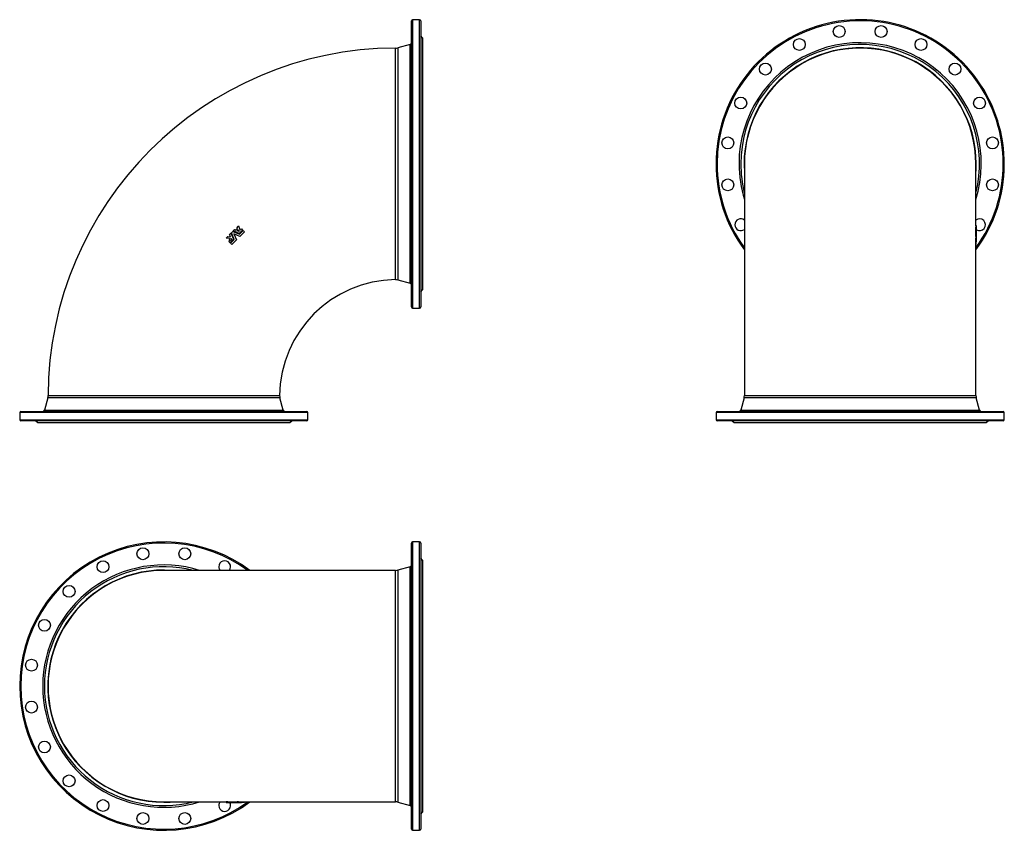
# Model space of a CAD drawing. Extents: x -611 to 2053, y -218 to 1975.
import ezdxf

# ---------------------------------------------------------------- set-up
doc = ezdxf.new("R2010")
doc.units = 0
doc.layers.get('0').update_dxf_attribs({"linetype": 'CONTINUOUS'})

msp = doc.modelspace()

# ---------------------------------------------------------------- linework, layer by layer
at = {"color": 7, "linetype": 'CONTINUOUS'}
for p, q in [((449, 1197.6), (449, 1971.6)), ((471, 1974.6), (452, 1974.6)), ((474, 1971.6), (474, 1584.6)), ((479, 1925.6), (474, 1930.6)), ((479, 1925.6), (479, 1243.6)), ((445.3, 1907.6), (412.2, 1898.6)), ((474, 1584.6), (474, 1197.6)), ((1349.8, 1584.5), (1349.8, 957.9)), ((1976.2, 1416.8), (1976.2, 1584.5)), ((-23, 1413.2), (-19.4, 1416.8)), ((-21.9, 1410.8), (-23, 1413.2)), ((1976.2, 1416.8), (1976.2, 1413.2)), ((1977.7, 1416.8), (1976.2, 1416.8)), ((1976.2, 1387.9), (1976.2, 1413.2)), ((1976.2, 1413.2), (1976.2, 1413.2)), ((1977.7, 1413.2), (1976.2, 1413.2)), ((1977.7, 1413.2), (1977.7, 1416.8)), ((1977.7, 1416.8), (1977.7, 1416.6)), ((1977.7, 1413.2), (1977.7, 1416.6)), ((1977.7, 1410.8), (1977.7, 1413.2)), ((-52.5, 1383.7), (-48.3, 1387.9)), ((-48.3, 1387.9), (-40.4, 1386.8)), ((-43, 1393.2), (-39.4, 1396.8)), ((-38, 1398.2), (-34.6, 1401.6)), ((-33.2, 1403), (-29.6, 1406.6)), ((-29.6, 1406.6), (-27.1, 1405.5)), ((-27.1, 1405.5), (-21.9, 1410.8)), ((-22.8, 1403.7), (-19.6, 1406.9)), ((-17.1, 1401.3), (-22.8, 1403.7)), ((-19.6, 1406.9), (-17.1, 1401.3)), ((-7.8, 1405.3), (-17, 1396.1)), ((-16.6, 1394), (-6.6, 1404)), ((-3.2, 1400.7), (-15.6, 1388.3)), ((-11.1, 1408.6), (-7.8, 1405.3)), ((-6.6, 1404), (-3.2, 1400.7)), ((1977.7, 1410.8), (1976.2, 1410.8)), ((1977.7, 1406.6), (1976.2, 1406.6)), ((1977.7, 1403), (1976.2, 1403)), ((1977.7, 1401.6), (1976.2, 1401.6)), ((1977.7, 1398.2), (1976.2, 1398.2)), ((1977.7, 1396.8), (1976.2, 1396.8)), ((1977.7, 1393.2), (1976.2, 1393.2)), ((1976.2, 1387.9), (1976.2, 1383.7)), ((1977.7, 1387.9), (1976.2, 1387.9)), ((1977.7, 1406.6), (1977.7, 1410.8)), ((1977.7, 1403), (1977.7, 1406.6)), ((1977.7, 1401.6), (1977.7, 1403)), ((1977.7, 1398.2), (1977.7, 1401.6)), ((1977.7, 1396.8), (1977.7, 1398.2)), ((1977.7, 1393.2), (1977.7, 1396.8)), ((1977.7, 1383.7), (1977.7, 1387.9)), ((1977.7, 1383.7), (1977.7, 1387.7)), ((-43.5, 1382.4), (-52.5, 1383.7)), ((-45, 1374.6), (-44.1, 1375.6)), ((-41.8, 1371.4), (-45, 1374.6)), ((-38.6, 1374.6), (-41.8, 1371.4)), ((-40.5, 1370.1), (-30.4, 1380.2)), ((-37.1, 1366.7), (-40.5, 1370.1)), ((-24.8, 1379.1), (-37.1, 1366.7)), ((-32.6, 1380.6), (-36.2, 1377)), ((1976.2, 957.9), (1976.2, 1383.7)), ((1976.2, 1383.7), (1976.2, 1383.7)), ((1977.7, 1383.7), (1976.2, 1383.7)), ((1977.6, 1382.4), (1976.2, 1382.4)), ((1977.5, 1375.6), (1976.2, 1375.6)), ((1977.5, 1374.6), (1976.2, 1374.6)), ((1977.3, 1371.4), (1976.2, 1371.4)), ((1977.2, 1370.1), (1976.2, 1370.1)), ((1976.9, 1366.7), (1976.2, 1366.7)), ((1976.9, 1366.7), (1977.2, 1370.1)), ((1977.2, 1370.1), (1977.2, 1371.4)), ((1977.3, 1371.4), (1977.5, 1374.6)), ((1977.5, 1374.6), (1977.5, 1375.6)), ((1977.6, 1382.4), (1977.7, 1383.7)), ((412.2, 1270.5), (445.3, 1261.5)), ((474, 1238.6), (479, 1243.6)), ((452, 1194.6), (471, 1194.6)), ((-535.1, 951.4), (-544, 918.2)), ((102, 918.2), (93.1, 951.3)), ((1349, 951.3), (1340, 918.2)), ((1986, 918.2), (1977.1, 951.3)), ((-611, 911.6), (-611, 892.6)), ((-608, 914.6), (166, 914.6)), ((169, 892.6), (169, 911.6)), ((1273, 911.6), (1273, 892.6)), ((1276, 914.6), (1663, 914.6)), ((1663, 914.6), (2050, 914.6)), ((2053, 892.6), (2053, 911.6)), ((166, 889.6), (-608, 889.6)), ((-567, 889.6), (-562, 884.6)), ((-562, 884.6), (120, 884.6)), ((120, 884.6), (125, 889.6)), ((2050, 889.6), (1276, 889.6)), ((1317, 889.6), (1322, 884.6)), ((1322, 884.6), (2004, 884.6)), ((2004, 884.6), (2009, 889.6)), ((471, 561.9), (452, 561.9)), ((449, -215.1), (449, 558.9)), ((474, 558.9), (474, -215.1)), ((479, 512.9), (474, 517.9)), ((479, 512.9), (479, -169.1)), ((405.7, 485.1), (-221, 485.1)), ((445.3, 494.9), (412.2, 486)), ((-221, -141.3), (-52.5, -141.3)), ((-221, -141.3), (-220.9, -141.3)), ((-48.3, -141.3), (-52.5, -141.3)), ((-52.5, -142.8), (-52.5, -141.3)), ((-52.2, -142.8), (-52.5, -142.8)), ((-52.5, -142.8), (-48.3, -142.8)), ((-52.3, -142.8), (-48.5, -142.8)), ((-48.3, -141.3), (-22.9, -141.3)), ((-48.3, -142.8), (-48.3, -141.3)), ((-48.3, -142.8), (-43, -142.7)), ((-43, -142.8), (-43, -141.3)), ((-43, -142.8), (-39.4, -142.8)), ((-39.4, -142.8), (-39.4, -141.3)), ((-39.4, -142.8), (-38, -142.7)), ((-38, -142.8), (-38, -141.3)), ((-38, -142.8), (-34.6, -142.8)), ((-34.6, -142.8), (-34.6, -141.3)), ((-34.6, -142.8), (-33.2, -142.8)), ((-33.2, -142.8), (-33.2, -141.3)), ((-33.2, -142.8), (-29.6, -142.8)), ((-29.6, -142.8), (-29.6, -141.3)), ((-29.6, -142.8), (-27.1, -142.8)), ((-27.1, -142.8), (-27.1, -141.3)), ((-27.1, -142.8), (-23, -142.8)), ((-19.4, -141.3), (-23, -141.3)), ((-23, -142.8), (-23, -141.3)), ((-23, -142.8), (-19.4, -142.8)), ((-22.9, -142.8), (-23, -142.8)), ((-22.9, -142.8), (-19.3, -142.8)), ((-19.3, -141.3), (-19.4, -141.3)), ((-19.4, -142.8), (-19.4, -141.3)), ((-19.3, -141.3), (405.7, -141.3)), ((-14.3, -142.6), (-14.3, -141.3)), ((-11.1, -142.6), (-11.1, -141.3)), ((-11.1, -142.6), (-7.8, -142.4)), ((-7.8, -142.4), (-7.8, -141.3)), ((-7.8, -142.3), (-6.6, -142.3)), ((-6.6, -142.3), (-6.6, -141.3)), ((-6.6, -142.3), (-3.2, -142)), ((-3.2, -142), (-3.2, -141.3)), ((412.2, -142.2), (445.3, -151.1)), ((474, -174.1), (479, -169.1)), ((452, -218.1), (471, -218.1))]:
    msp.add_line(p, q, dxfattribs=at)
at = {"color": 8, "linetype": 'CONTINUOUS'}
for p, q in [((452, 1974.6), (452, 1194.6)), ((471, 1584.6), (471, 1974.6)), ((445.3, 1261.5), (445.3, 1907.6)), ((471, 1194.6), (471, 1584.6)), ((169, 911.6), (-611, 911.6)), ((-544, 918.2), (102, 918.2)), ((1663, 911.6), (1273, 911.6)), ((1340, 918.2), (1663, 918.2)), ((1663, 918.2), (1986, 918.2)), ((2053, 911.6), (1663, 911.6)), ((-611, 892.6), (169, 892.6)), ((1273, 892.6), (2053, 892.6)), ((452, 561.9), (452, -218.1)), ((471, -218.1), (471, 561.9)), ((445.3, -151.1), (445.3, 494.9))]:
    msp.add_line(p, q, dxfattribs=at)
at = {"color": 8, "linetype": 'CONTINUOUS', "flags": 128}
for points in [[(405.7, 1584.6), (405.7, 1593.6), (405.7, 1602.6), (405.7, 1611.6), (405.7, 1620.6), (405.7, 1629.6), (405.7, 1638.7), (405.7, 1647.6), (405.7, 1656.6), (405.7, 1665), (405.7, 1673.3), (405.7, 1681.6), (405.7, 1689.8), (405.7, 1697.9), (405.7, 1705.9), (405.7, 1713.8), (405.7, 1721.7), (405.7, 1729.8), (405.7, 1737.8), (405.7, 1745.7), (405.7, 1753.4), (405.7, 1760.6), (405.7, 1767.7), (405.7, 1774.7), (405.7, 1781.5), (405.7, 1788.1), (405.7, 1794.6), (405.7, 1801), (405.7, 1807.2), (405.7, 1813.5), (405.7, 1819.6), (405.7, 1825.5), (405.7, 1831.2), (405.7, 1836.4), (405.7, 1841.5), (405.7, 1846.3), (405.7, 1851), (405.7, 1855.4), (405.7, 1859.7), (405.7, 1863.7), (405.7, 1867.5), (405.7, 1871.3), (405.7, 1874.8), (405.7, 1878.1), (405.7, 1881.2), (405.7, 1883.9), (405.7, 1886.3), (405.7, 1888.5), (405.7, 1890.5), (405.7, 1892.2), (405.7, 1893.7), (405.7, 1895), (405.7, 1896), (405.7, 1896.8), (405.7, 1897.4), (405.7, 1897.7), (405.7, 1897.7)], [(412.2, 1898.6), (412.2, 1898.6), (412.2, 1898.3), (412.2, 1897.8), (412.2, 1897), (412.2, 1896.1), (412.2, 1894.8), (412.2, 1893.4), (412.2, 1891.7), (412.2, 1889.7), (412.2, 1887.4), (412.2, 1884.8), (412.2, 1882), (412.2, 1879.1), (412.2, 1876), (412.2, 1872.6), (412.2, 1869.1), (412.2, 1865.3), (412.2, 1861.3), (412.2, 1857.1), (412.2, 1852.7), (412.2, 1847.8), (412.2, 1842.7), (412.2, 1837.4), (412.2, 1831.9), (412.2, 1826.4), (412.2, 1820.8), (412.2, 1815), (412.2, 1809), (412.2, 1802.9), (412.2, 1796.5), (412.2, 1790.1), (412.2, 1783.4), (412.2, 1776.3), (412.2, 1769), (412.2, 1761.5), (412.2, 1753.9), (412.2, 1746.5), (412.2, 1739), (412.2, 1731.4), (412.2, 1723.7), (412.2, 1715.8), (412.2, 1707.9), (412.2, 1699.9), (412.2, 1691.7), (412.2, 1683.1), (412.2, 1674.4), (412.2, 1665.6), (412.2, 1656.8), (412.2, 1647.9), (412.2, 1639.1), (412.2, 1630.1), (412.2, 1621.2), (412.2, 1612), (412.2, 1602.9), (412.2, 1593.7), (412.2, 1584.6)], [(405.5, 1271.3), (405.5, 1271.5), (405.5, 1271.9), (405.5, 1272.5), (405.5, 1273.4), (405.5, 1274.6), (405.5, 1275.9), (405.5, 1277.5), (405.5, 1279.3), (405.5, 1281.4), (405.5, 1283.7), (405.5, 1286.2), (405.5, 1289), (405.5, 1292.1), (405.5, 1295.5), (405.5, 1299.1), (405.5, 1303), (405.5, 1306.9), (405.5, 1311), (405.5, 1315.3), (405.5, 1319.8), (405.5, 1324.6), (405.5, 1329.5), (405.5, 1334.6), (405.5, 1339.9), (405.5, 1345.7), (405.5, 1351.7), (405.5, 1357.9), (405.6, 1364.3), (405.6, 1370.5), (405.6, 1376.9), (405.6, 1383.5), (405.6, 1390.2), (405.6, 1397), (405.6, 1404), (405.6, 1411.2), (405.6, 1418.5), (405.6, 1426.2), (405.6, 1434.2), (405.6, 1442.2), (405.6, 1450.4), (405.6, 1458.2), (405.6, 1466.2), (405.6, 1474.3), (405.6, 1482.4), (405.6, 1490.6), (405.6, 1498.9), (405.6, 1507.3), (405.6, 1515.7), (405.6, 1524.6), (405.6, 1533.6), (405.7, 1542.6), (405.7, 1551.6), (405.7, 1559.8), (405.7, 1568), (405.7, 1576.3), (405.7, 1584.6)], [(412.2, 1584.6), (412.2, 1576.3), (412.2, 1568), (412.2, 1559.8), (412.2, 1551.5), (412.2, 1542.9), (412.2, 1534.3), (412.2, 1525.8), (412.2, 1517.3), (412.2, 1508.8), (412.2, 1500.4), (412.2, 1492.1), (412.2, 1483.8), (412.2, 1475.2), (412.2, 1466.7), (412.2, 1458.3), (412.2, 1450), (412.2, 1442.2), (412.2, 1434.5), (412.2, 1427), (412.2, 1419.5), (412.2, 1412.2), (412.2, 1405), (412.2, 1397.9), (412.2, 1391), (412.2, 1383.9), (412.2, 1377), (412.2, 1370.2), (412.2, 1363.7), (412.2, 1357.6), (412.2, 1351.7), (412.2, 1345.9), (412.2, 1340.4), (412.2, 1335), (412.2, 1329.8), (412.2, 1324.8), (412.2, 1320.1), (412.2, 1315.3), (412.2, 1310.7), (412.2, 1306.3), (412.2, 1302.2), (412.2, 1298.5), (412.2, 1295), (412.2, 1291.8), (412.2, 1288.7), (412.2, 1285.9), (412.2, 1283.4), (412.2, 1281), (412.2, 1278.9), (412.2, 1276.9), (412.2, 1275.2), (412.2, 1273.8), (412.2, 1272.6), (412.2, 1271.7), (412.2, 1271), (412.2, 1270.6), (412.2, 1270.5), (412.2, 1270.5)], [(-221, 951.3), (-230.1, 951.3), (-239.1, 951.4), (-248.1, 951.4), (-257.1, 951.4), (-266.2, 951.4), (-275.3, 951.4), (-284.3, 951.4), (-293.2, 951.4), (-301.7, 951.4), (-310, 951.4), (-318.3, 951.4), (-326.6, 951.4), (-334.7, 951.4), (-342.8, 951.4), (-351, 951.4), (-359.1, 951.4), (-367, 951.4), (-374.9, 951.4), (-382.7, 951.4), (-390.3, 951.4), (-397.6, 951.4), (-404.7, 951.4), (-411.7, 951.4), (-418.5, 951.4), (-425.2, 951.4), (-431.8, 951.4), (-438.3, 951.4), (-444.7, 951.4), (-450.8, 951.4), (-456.9, 951.4), (-462.7, 951.4), (-468.4, 951.4), (-473.6, 951.4), (-478.7, 951.4), (-483.5, 951.4), (-488.2, 951.4), (-492.7, 951.4), (-497, 951.4), (-501.1, 951.4), (-505, 951.4), (-508.7, 951.4), (-512.2, 951.4), (-515.5, 951.4), (-518.5, 951.4), (-521.1, 951.4), (-523.6, 951.4), (-525.8, 951.4), (-527.8, 951.4), (-529.5, 951.4), (-531, 951.4), (-532.3, 951.4), (-533.4, 951.4), (-534.2, 951.4), (-534.7, 951.4), (-535, 951.4), (-535, 951.4)], [(-534.2, 957.8), (-534.2, 957.8), (-533.9, 957.8), (-533.4, 957.8), (-532.6, 957.8), (-531.7, 957.8), (-530.4, 957.8), (-528.9, 957.8), (-527.2, 957.8), (-525.2, 957.8), (-522.9, 957.8), (-520.4, 957.8), (-517.7, 957.8), (-514.8, 957.8), (-511.6, 957.8), (-508.3, 957.8), (-504.7, 957.8), (-500.9, 957.8), (-496.9, 957.8), (-492.6, 957.8), (-488, 957.8), (-483.3, 957.8), (-478.3, 957.8), (-473.1, 957.8), (-467.7, 957.8), (-462.2, 957.8), (-456.6, 957.8), (-450.8, 957.8), (-444.8, 957.8), (-438.6, 957.8), (-432.3, 957.8), (-425.7, 957.8), (-418.8, 957.8), (-411.8, 957.8), (-404.6, 957.8), (-397.3, 957.8), (-389.9, 957.8), (-382.5, 957.8), (-375, 957.8), (-367.4, 957.8), (-359.7, 957.8), (-351.8, 957.8), (-343.9, 957.8), (-335.6, 957.8), (-327.3, 957.8), (-318.8, 957.8), (-310.3, 957.8), (-301.7, 957.8), (-293, 957.8), (-284.2, 957.8), (-275.4, 957.8), (-266.5, 957.9), (-257.5, 957.9), (-248.4, 957.9), (-239.3, 957.9), (-230.2, 957.9), (-221, 957.9)], [(-221, 957.9), (-212.8, 957.9), (-204.5, 957.9), (-196.3, 957.9), (-188.1, 957.9), (-179.5, 957.9), (-170.9, 957.9), (-162.3, 957.9), (-153.8, 957.9), (-145.4, 957.9), (-137, 957.9), (-128.4, 957.9), (-119.9, 957.9), (-111.5, 957.9), (-103.2, 957.9), (-95, 957.9), (-86.8, 957.9), (-79.1, 957.9), (-71.4, 957.9), (-63.8, 957.9), (-56.4, 957.9), (-49, 957.9), (-41.9, 957.9), (-34.6, 958), (-27.5, 958), (-20.6, 958), (-13.8, 958), (-7.2, 958), (-0.7, 958), (5.4, 958), (11.3, 958), (17, 958), (22.6, 958), (27.9, 958), (33.1, 958), (38.2, 958), (43.1, 958), (47.8, 958), (52.3, 958), (56.5, 958), (60.6, 958), (64.2, 958), (67.7, 958), (71, 958), (74, 958.1), (76.8, 958.1), (79.4, 958.1), (81.8, 958.1), (83.9, 958.1), (85.9, 958.1), (87.5, 958.1), (88.9, 958.1), (90.1, 958.1), (91, 958.1), (91.6, 958.1), (92, 958.1), (92.2, 958.1), (92.2, 958.1)], [(93.1, 951.3), (93.1, 951.3), (92.9, 951.3), (92.5, 951.3), (91.9, 951.3), (91, 951.3), (89.8, 951.3), (88.5, 951.3), (86.9, 951.3), (85, 951.3), (82.9, 951.3), (80.6, 951.3), (78, 951.3), (75.2, 951.3), (72.1, 951.3), (68.7, 951.3), (65.2, 951.3), (61.3, 951.3), (57.4, 951.3), (53.3, 951.3), (49, 951.3), (44.4, 951.3), (39.6, 951.3), (34.7, 951.3), (29.4, 951.3), (23.9, 951.3), (18.2, 951.3), (12.3, 951.3), (6.2, 951.3), (-0.1, 951.3), (-6.4, 951.3), (-12.8, 951.3), (-19.4, 951.3), (-26.1, 951.3), (-33.1, 951.3), (-40.1, 951.3), (-47.5, 951.3), (-55, 951.3), (-62.6, 951.3), (-70.5, 951.3), (-78.4, 951.3), (-86.5, 951.3), (-94.4, 951.3), (-102.3, 951.3), (-110.4, 951.3), (-118.6, 951.3), (-126.9, 951.3), (-135.3, 951.3), (-143.9, 951.3), (-152.6, 951.3), (-161.3, 951.3), (-170.2, 951.3), (-179.1, 951.3), (-188, 951.3), (-196.2, 951.3), (-204.5, 951.3), (-212.7, 951.3), (-221, 951.3)], [(1977.1, 951.3), (1977, 951.3), (1976.6, 951.4), (1975.9, 951.4), (1975, 951.4), (1973.8, 951.4), (1972.4, 951.4), (1970.7, 951.4), (1968.7, 951.4), (1967.1, 951.4), (1965.4, 951.4), (1963.6, 951.4), (1961.6, 951.4), (1958.8, 951.4), (1955.7, 951.4), (1952.4, 951.4), (1948.9, 951.4), (1945.1, 951.4), (1941.1, 951.4), (1937.9, 951.4), (1934.6, 951.4), (1931.1, 951.4), (1927.5, 951.4), (1924, 951.4), (1920.3, 951.4), (1916.5, 951.4), (1912.6, 951.4), (1907.2, 951.4), (1901.5, 951.4), (1895.7, 951.4), (1889.7, 951.4), (1883.5, 951.4), (1877.1, 951.4), (1872.1, 951.4), (1867, 951.4), (1861.8, 951.4), (1856.6, 951.4), (1851.4, 951.4), (1846.2, 951.4), (1840.8, 951.4), (1835.4, 951.4), (1828, 951.4), (1820.5, 951.4), (1812.8, 951.4), (1805, 951.4), (1797, 951.4), (1788.9, 951.4), (1782.7, 951.4), (1776.5, 951.4), (1770.2, 951.4), (1763.8, 951.4), (1757.6, 951.4), (1751.4, 951.4), (1745.1, 951.4), (1738.8, 951.4), (1730.3, 951.4), (1721.6, 951.4), (1713, 951.4), (1704.2, 951.4), (1695.4, 951.4), (1686.6, 951.4), (1679.9, 951.4), (1673.1, 951.4), (1666.4, 951.4), (1659.6, 951.4), (1653.2, 951.4), (1646.7, 951.4), (1640.2, 951.4), (1633.7, 951.4), (1624.9, 951.4), (1616.2, 951.4), (1607.5, 951.4), (1598.8, 951.4), (1590.2, 951.4), (1581.6, 951.4), (1575.1, 951.4), (1568.7, 951.4), (1562.3, 951.4), (1555.9, 951.4), (1549.8, 951.4), (1543.8, 951.4), (1537.8, 951.4), (1531.8, 951.4), (1523.9, 951.4), (1516.1, 951.4), (1508.3, 951.4), (1500.7, 951.4), (1493.2, 951.4), (1485.8, 951.4), (1480.3, 951.4), (1474.8, 951.4), (1469.5, 951.4), (1464.2, 951.4), (1459.2, 951.4), (1454.3, 951.4), (1449.5, 951.4), (1444.8, 951.4), (1438.5, 951.4), (1432.5, 951.4), (1426.6, 951.4), (1420.9, 951.4), (1415.3, 951.4), (1410, 951.4), (1406, 951.4), (1402.2, 951.4), (1398.5, 951.4), (1394.9, 951.4), (1391.6, 951.4), (1388.4, 951.4), (1385.3, 951.4), (1382.3, 951.4), (1378.5, 951.4), (1374.9, 951.4), (1371.5, 951.4), (1368.3, 951.4), (1365.4, 951.4), (1362.7, 951.4), (1360.8, 951.4), (1359, 951.4), (1357.4, 951.4), (1355.9, 951.4), (1354.3, 951.4), (1352.9, 951.4), (1351.7, 951.4), (1350.7, 951.4), (1350, 951.4), (1349.4, 951.4), (1349.1, 951.3), (1349, 951.3), (1349, 951.3)], [(1349.8, 957.9), (1349.8, 957.9), (1349.9, 957.9), (1350.3, 957.9), (1350.8, 957.9), (1351.5, 957.9), (1352.5, 957.9), (1353.7, 957.9), (1355.1, 957.8), (1356.7, 957.8), (1358.7, 957.8), (1360.8, 957.8), (1363.2, 957.8), (1365.9, 957.8), (1368.7, 957.8), (1371.8, 957.8), (1375.2, 957.8), (1378.8, 957.8), (1382.7, 957.8), (1386.8, 957.8), (1391.1, 957.8), (1395.7, 957.8), (1400.3, 957.8), (1405.1, 957.8), (1410.2, 957.8), (1415.4, 957.8), (1420.8, 957.8), (1426.4, 957.8), (1432.3, 957.8), (1438.4, 957.8), (1444.8, 957.8), (1451.3, 957.8), (1457.9, 957.8), (1464.8, 957.8), (1471.5, 957.8), (1478.5, 957.8), (1485.6, 957.8), (1492.8, 957.8), (1500.1, 957.8), (1507.6, 957.8), (1515.4, 957.8), (1523.4, 957.8), (1531.4, 957.8), (1539.6, 957.8), (1547.8, 957.8), (1556.2, 957.8), (1564.4, 957.8), (1572.7, 957.8), (1581, 957.8), (1589.4, 957.8), (1597.9, 957.8), (1606.4, 957.8), (1615.2, 957.8), (1624, 957.8), (1632.9, 957.8), (1641.8, 957.8), (1650.7, 957.8), (1659.7, 957.8), (1668.3, 957.8), (1677, 957.8), (1685.7, 957.8), (1694.3, 957.8), (1703, 957.8), (1711.5, 957.8), (1720.3, 957.8), (1729.1, 957.8), (1737.8, 957.8), (1746.4, 957.8), (1755, 957.8), (1763.5, 957.8), (1771.7, 957.8), (1779.8, 957.8), (1787.8, 957.8), (1795.7, 957.8), (1803.5, 957.8), (1811.2, 957.8), (1819, 957.8), (1826.7, 957.8), (1834.3, 957.8), (1841.7, 957.8), (1848.9, 957.8), (1856, 957.8), (1862.8, 957.8), (1869.4, 957.8), (1875.9, 957.8), (1882.1, 957.8), (1888.3, 957.8), (1894.2, 957.8), (1900.1, 957.8), (1905.9, 957.8), (1911.4, 957.8), (1916.8, 957.8), (1921.9, 957.8), (1926.8, 957.8), (1931.4, 957.8), (1935.8, 957.8), (1939.9, 957.8), (1943.9, 957.8), (1947.6, 957.8), (1951.1, 957.8), (1954.5, 957.8), (1957.7, 957.8), (1960.6, 957.8), (1963.2, 957.8), (1965.7, 957.8), (1967.8, 957.8), (1969.8, 957.8), (1971.5, 957.8), (1972.9, 957.9), (1974.1, 957.9), (1975, 957.9), (1975.7, 957.9), (1976.1, 957.9), (1976.2, 957.9)], [(405.7, -141.3), (405.7, -141.2), (405.7, -140.8), (405.7, -140.1), (405.7, -139.2), (405.7, -138), (405.7, -136.6), (405.7, -134.9), (405.7, -132.9), (405.7, -130.7), (405.7, -128.2), (405.7, -125.4), (405.7, -122.4), (405.7, -120), (405.7, -117.6), (405.7, -115), (405.7, -112.4), (405.7, -109.3), (405.7, -106.1), (405.7, -102.8), (405.7, -99.3), (405.7, -95.6), (405.7, -91.9), (405.7, -87.5), (405.7, -83), (405.7, -78.3), (405.7, -73.4), (405.7, -68.4), (405.7, -63.2), (405.7, -56.5), (405.7, -49.6), (405.7, -42.4), (405.7, -35), (405.7, -28.1), (405.7, -21.1), (405.7, -14.8), (405.7, -8.4), (405.7, -1.8), (405.7, 4.9), (405.7, 11.7), (405.7, 18.6), (405.7, 27.3), (405.7, 36.2), (405.7, 45.3), (405.7, 54.5), (405.7, 62.9), (405.7, 71.4), (405.7, 79), (405.7, 86.6), (405.7, 94.2), (405.7, 102), (405.7, 109.8), (405.7, 117.6), (405.7, 127.4), (405.7, 137.3), (405.7, 147.3), (405.7, 157.2), (405.7, 166.3), (405.7, 175.3), (405.7, 183.2), (405.7, 191.1), (405.7, 199), (405.7, 207), (405.7, 214.9), (405.7, 222.8), (405.7, 232.6), (405.7, 242.3), (405.7, 252), (405.7, 261.6), (405.7, 270.2), (405.7, 278.8), (405.7, 286.2), (405.7, 293.5), (405.7, 300.8), (405.7, 308), (405.7, 315.1), (405.7, 322.2), (405.7, 330.8), (405.7, 339.3), (405.7, 347.7), (405.7, 355.9), (405.7, 363.1), (405.7, 370.2), (405.7, 376.3), (405.7, 382.2), (405.7, 388), (405.7, 393.7), (405.7, 399.3), (405.7, 404.7), (405.7, 411.2), (405.7, 417.5), (405.7, 423.6), (405.7, 429.4), (405.7, 434.4), (405.7, 439.3), (405.7, 443.3), (405.7, 447.2), (405.7, 450.9), (405.7, 454.4), (405.7, 457.7), (405.7, 460.9), (405.7, 464.6), (405.7, 468), (405.7, 471.1), (405.7, 473.9), (405.7, 476.2), (405.7, 478.2), (405.7, 479.8), (405.7, 481.2), (405.7, 482.4), (405.7, 483.4), (405.7, 484.1), (405.7, 484.7), (405.7, 485), (405.7, 485.1), (405.7, 485.1)], [(412.2, 486), (412.2, 486), (412.2, 485.9), (412.2, 485.5), (412.2, 485), (412.2, 484.3), (412.2, 483.3), (412.2, 482.1), (412.2, 480.7), (412.2, 479), (412.2, 477.1), (412.2, 474.9), (412.2, 472.5), (412.2, 469.9), (412.2, 467.1), (412.2, 464), (412.2, 460.7), (412.2, 457.2), (412.2, 453.2), (412.2, 449), (412.2, 444.6), (412.2, 440), (412.2, 435.4), (412.2, 430.5), (412.2, 425.5), (412.2, 420.3), (412.2, 414.9), (412.2, 409.3), (412.2, 403.5), (412.2, 397.6), (412.2, 391.1), (412.2, 384.5), (412.2, 377.7), (412.2, 370.7), (412.2, 363.9), (412.2, 357), (412.2, 349.9), (412.2, 342.7), (412.2, 335.3), (412.2, 327.9), (412.2, 320.3), (412.2, 312.6), (412.2, 304.3), (412.2, 296), (412.2, 287.6), (412.2, 279), (412.2, 270.8), (412.2, 262.6), (412.2, 254.2), (412.2, 245.8), (412.2, 237.4), (412.2, 228.8), (412.2, 220.3), (412.2, 211.7), (412.2, 202.6), (412.2, 193.5), (412.2, 184.4), (412.2, 175.3), (412.2, 166.6), (412.2, 157.9), (412.2, 149.3), (412.2, 140.6), (412.2, 132), (412.2, 123.4), (412.2, 114.8), (412.2, 106.3), (412.2, 97.4), (412.2, 88.6), (412.2, 79.8), (412.2, 71.1), (412.2, 63), (412.2, 54.9), (412.2, 46.9), (412.2, 38.9), (412.2, 31.1), (412.2, 23.4), (412.2, 15.8), (412.2, 8.4), (412.2, 0.6), (412.2, -6.9), (412.2, -14.4), (412.2, -21.6), (412.2, -28.4), (412.2, -35), (412.2, -41.5), (412.2, -47.7), (412.2, -53.9), (412.2, -59.8), (412.2, -65.6), (412.2, -71.2), (412.2, -76.8), (412.2, -82.3), (412.2, -87.6), (412.2, -92.6), (412.2, -97.2), (412.2, -101.5), (412.2, -105.7), (412.2, -109.7), (412.2, -113.4), (412.2, -117), (412.2, -120.2), (412.2, -123.3), (412.2, -126.3), (412.2, -129), (412.2, -131.5), (412.2, -133.7), (412.2, -135.7), (412.2, -137.4), (412.2, -138.8), (412.2, -140), (412.2, -141), (412.2, -141.6), (412.2, -142), (412.2, -142.2)]]:
    msp.add_lwpolyline(points, dxfattribs=at)
at = {"color": 7, "linetype": 'CONTINUOUS', "flags": 128}
for points in [[(-19.4, 1416.8), (-18.1, 1414), (-16.2, 1409.7), (-15.9, 1409), (-15.5, 1408.2), (-14.3, 1405.4)], [(-40.4, 1386.8), (-41.7, 1390), (-43, 1393.2)], [(-39.4, 1396.8), (-36, 1388.7), (-32.6, 1380.6)], [(-30.4, 1380.2), (-34.2, 1389.2), (-38, 1398.2)], [(-34.6, 1401.6), (-25.6, 1397.8), (-16.6, 1394)], [(-17, 1396.1), (-25.1, 1399.5), (-33.2, 1403)], [(-15.6, 1388.3), (-23.5, 1391.7), (-31.5, 1395)], [(-31.5, 1395), (-28.1, 1387.1), (-24.8, 1379.1)], [(-14.3, 1405.4), (-12.7, 1407), (-11.1, 1408.6)], [(1977.7, 1387.9), (1977.7, 1390), (1977.7, 1393.2)], [(-36.2, 1377), (-37.5, 1379.9), (-38.7, 1382.9)], [(-14.3, -142.6), (-12.7, -142.6), (-11.1, -142.6)]]:
    msp.add_lwpolyline(points, dxfattribs=at)
at = {"color": 7, "linetype": 'CONTINUOUS'}
for centre in [(1606.3, 1942.6), (1719.7, 1942.6), (1498.5, 1907.5), (1827.6, 1907.5), (1406.7, 1840.9), (1919.4, 1840.9), (1340, 1749.1), (1986, 1749.1), (1305, 1641.3), (2021.1, 1641.3), (1305, 1527.8), (2021.1, 1527.8), (-277.7, 529.9), (-164.3, 529.9), (-385.6, 494.9), (-477.3, 428.2), (-544, 336.5), (-579.1, 228.6), (-579.1, 115.2), (-544, 7.3), (-477.3, -84.4), (-385.6, -151.1), (-277.7, -186.1), (-164.3, -186.1)]:
    msp.add_circle(centre, 16, dxfattribs=at)
for centre, radius, start, end in [((452, 1971.6), 3, 90, 180), ((471, 1971.6), 3, 0, 90), ((1663, 1584.6), 390, 323.4249, 180), ((409, 954.6), 943.2, 90.1975, 179.8025), ((405.6, 1922.7), 25, 270.1952, 285.0935), ((444, 1912.4), 5, 285.1096, 0), ((1663, 1584.5), 313.2, 0.0009, 180.0175), ((1663, 1584.6), 390, 180, 216.5751), ((1340, 1420), 16, 52.2754, 180), ((1340, 1420), 16, 180, 307.7246), ((1986, 1420), 16, 238.7046, 127.7246), ((-37.5, 1378.5), 7.2, 146.9901, 204.0765), ((-34.4, 1378.8), 5.94, 137.0631, 224.9887), ((1750.5, 1383.3), 227.2, 358.064, 359.7945), ((409, 954.6), 316.8, 90.6379, 179.3622), ((405.7, 1246.3), 25, 74.9011, 90.6386), ((444, 1256.7), 5, 0, 74.8904), ((452, 1197.6), 3, 180, 270), ((471, 1197.6), 3, 270, 0), ((-559.2, 957.9), 25, 344.9123, 359.8003), ((117.2, 957.8), 25, 179.3637, 195.104), ((1326.8, 957.6), 23, 344.2411, 0.6818), ((1998.9, 957.5), 22.6, 179.1927, 195.9016), ((-608, 911.6), 3, 90, 180), ((-548.8, 919.6), 5, 270, 344.8904), ((106.8, 919.6), 5, 195.1096, 270), ((166, 911.6), 3, 0, 90), ((1276, 911.6), 3, 90, 180), ((1335.2, 919.6), 5, 270, 344.8904), ((1990.9, 919.6), 5, 195.1096, 270), ((2050, 911.6), 3, 0, 90), ((-608, 892.6), 3, 180, 270), ((166, 892.6), 3, 270, 0), ((1276, 892.6), 3, 180, 270), ((2050, 892.6), 3, 270, 0), ((-221, 171.9), 390, 53.4249, 180), ((452, 558.9), 3, 90, 180), ((471, 558.9), 3, 0, 90), ((-56.4, 494.9), 16, 322.2754, 180), ((-221, 171.9), 313.2, 89.9967, 269.999), ((-56.4, 494.9), 16, 180, 217.7246), ((406, 507.7), 22.6, 269.2308, 285.9266), ((444, 499.7), 5, 285.1096, 0), ((-221, 171.9), 390, 180, 306.5751), ((-56.4, -151.1), 16, 142.2754, 180), ((-56.4, -151.1), 16, 180, 31.2423), ((-19.3, -84.3), 58.5, 269.9099, 274.9151), ((405.9, -164.6), 23.3, 74.3597, 90.5874), ((444, -155.9), 5, 0, 74.8904), ((452, -215.1), 3, 180, 270), ((471, -215.1), 3, 270, 0)]:
    msp.add_arc(centre, radius, start, end, dxfattribs=at)
at = {"color": 8, "linetype": 'CONTINUOUS'}
for centre, radius, start, end in [((1663, 1584.6), 387, 324.0278, 180), ((1663, 1584.6), 327.8, 342.8189, 180), ((1663, 1584.6), 323, 345.8488, 180), ((1663, 1584.6), 314, 359.9974, 184.1727), ((1663, 1584.6), 387, 180, 215.9722), ((1663, 1584.6), 327.8, 180, 197.1811), ((1663, 1584.6), 323, 180, 194.1512), ((1678.9, 1584.2), 298.2, 355.6359, 0.0685), ((-221, 171.9), 387, 54.0278, 180), ((-221, 171.9), 327.8, 72.8189, 180), ((-221, 171.9), 323, 75.8488, 180), ((-221, 171.9), 314, 85.8232, 270.0027), ((-221, 171.9), 387, 180, 305.9722), ((-221, 171.9), 327.8, 180, 287.1811), ((-221, 171.9), 323, 180, 284.1512), ((-220.7, 155.7), 297.9, 269.9293, 274.366)]:
    msp.add_arc(centre, radius, start, end, dxfattribs=at)

doc.saveas('drawing.dxf')
